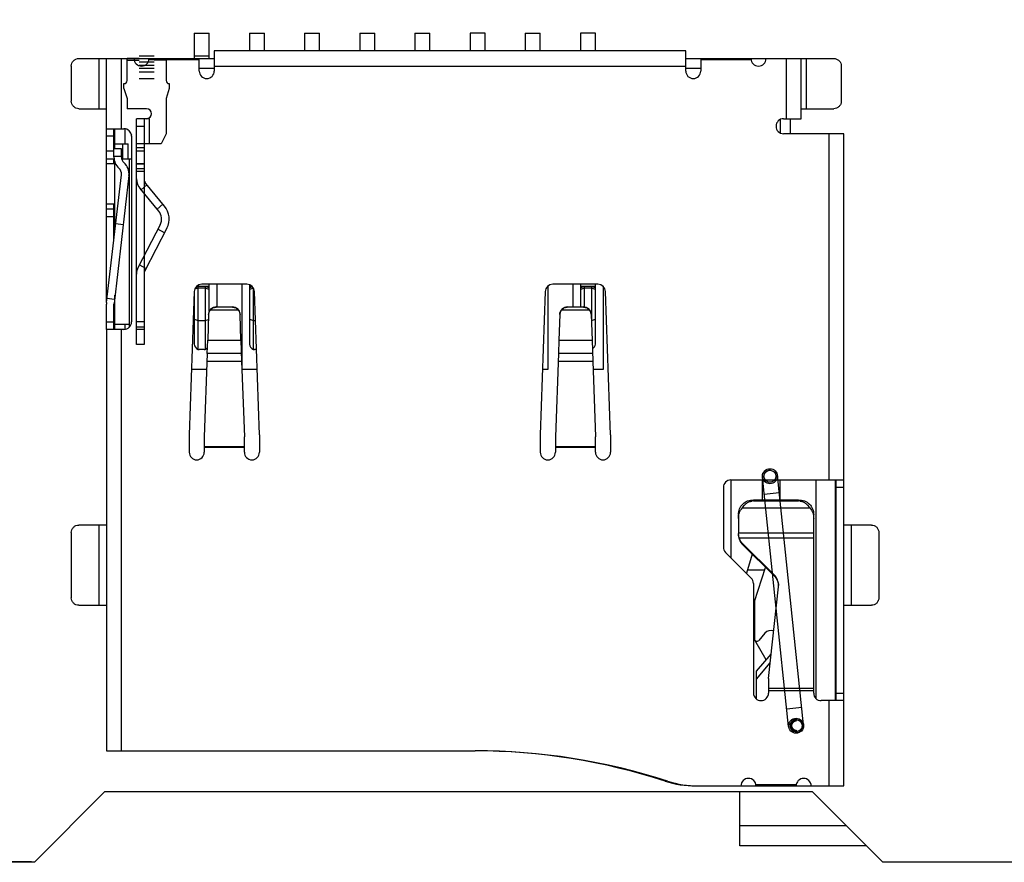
# Model space of a CAD drawing. Header units: inches. Extents: x -100 to 126, y -58 to 58.
# Tile 7 of 118: x 61 to 81, y -58 to -41. Entities that reach past the tile are written whole.
import ezdxf

# ---------------------------------------------------------------- set-up
doc = ezdxf.new("R2010")
doc.units = ezdxf.units.IN
doc.header["$LTSCALE"] = 1.21
doc.header["$MEASUREMENT"] = 0
doc.header["$PDMODE"] = 3
doc.header["$PDSIZE"] = 0.3125
doc.layers.get('0').update_dxf_attribs({"linetype": 'CONTINUOUS'})
doc.layers.get('Defpoints').update_dxf_attribs({"linetype": 'CONTINUOUS'})
doc.layers.add('INTFCLR_828284', color=7, linetype='CONTINUOUS')
doc.styles.get("Standard").update_dxf_attribs({"font": 'txt', "width": 0.8})
doc.dimstyles.get("Standard").update_dxf_attribs({"dimtxt": 0.15625, "dimasz": 0.1875, "dimexe": 0.125, "dimexo": 0.0625, "dimgap": 0.09, "dimtad": 0, "dimtih": 1, "dimtoh": 1, "dimzin": 4, "dimdsep": 46, "dimtxsty": 'STANDARD', "dimblk": '_FILLED', "dimblk1": '_FILLED', "dimblk2": '_FILLED', "dimcen": 0.09, "dimazin": 1, "dimtp": 0.01, "dimtm": 0.01, "dimtfac": 1, "dimtofl": 0, "dimtmove": 0, "dimatfit": 3, "dimldrblk": '_FILLED', "dimfxl": 1, "dimtolj": 1, "dimtzin": 4, "dimarcsym": 0})

# ---------------------------------------------------------------- blocks, each defined once
blk = doc.blocks.new('_FILLED')
at = {"color": 0, "linetype": 'ByBlock'}
blk.add_solid([(0, 0), (-1, 0.167), (-1, -0.167)], dxfattribs=at)
blk = doc.blocks.new('*D16')
at = {"color": 0, "lineweight": -2}
for p, q in [((76.836, 41.711), (39.619, 41.711)), ((39.744, 40.211), (39.744, -4.883)), ((39.744, -56.289), (39.744, -11.196)), ((61.686, -57.789), (39.619, -57.789))]:
    blk.add_line(p, q, dxfattribs=at)
at = {"layer": 'Defpoints', "color": 0}
for p in [(76.899, 41.711), (39.744, -57.789), (61.749, -57.789)]:
    blk.add_point(p, dxfattribs=at)
at = {"color": 0, "lineweight": -2, "xscale": 1.5, "yscale": 1.5, "zscale": 1.5}
for p, rotation in [((39.744, 41.711), 90), ((39.744, -57.789), 270)]:
    blk.add_blockref('_FILLED', p, dxfattribs=dict(at, rotation=rotation))
at = {"color": 0, "insert": (39.744, -8.039), "char_height": 2, "attachment_point": 5, "rotation": 90}
blk.add_mtext('\\A1;99.50', dxfattribs=at)

msp = doc.modelspace()

# ---------------------------------------------------------------- linework, layer by layer
at = {"color": 7, "linetype": 'Continuous'}
for p, q in [((64.928, -41.273), (65.228, -41.273)), ((64.928, -41.273), (64.928, -41.776)), ((65.228, -41.776), (65.228, -41.273)), ((66.028, -41.273), (66.328, -41.273)), ((66.028, -41.273), (66.028, -41.626)), ((66.328, -41.626), (66.328, -41.273)), ((67.128, -41.273), (67.428, -41.273)), ((67.128, -41.273), (67.128, -41.626)), ((67.428, -41.626), (67.428, -41.273)), ((68.228, -41.273), (68.528, -41.273)), ((68.228, -41.273), (68.228, -41.626)), ((68.528, -41.626), (68.528, -41.273)), ((69.328, -41.273), (69.628, -41.273)), ((69.328, -41.273), (69.328, -41.626)), ((69.628, -41.626), (69.628, -41.273)), ((70.728, -41.273), (70.428, -41.273)), ((70.428, -41.273), (70.428, -41.626)), ((70.728, -41.626), (70.728, -41.273)), ((71.528, -41.273), (71.828, -41.273)), ((71.528, -41.273), (71.528, -41.626)), ((71.828, -41.626), (71.828, -41.273)), ((72.928, -41.273), (72.628, -41.273)), ((72.628, -41.273), (72.628, -41.626)), ((72.928, -41.626), (72.928, -41.273)), ((62.628, -41.776), (65.328, -41.776)), ((63.031, -42.776), (63.031, -41.776)), ((63.178, -46.641), (63.178, -41.776)), ((63.478, -43.176), (63.478, -41.776)), ((65.028, -41.801), (64.026, -41.801)), ((64.928, -41.721), (65.228, -41.721)), ((65.028, -42.026), (65.028, -41.776)), ((74.728, -41.626), (65.328, -41.626)), ((65.328, -41.626), (65.328, -42.026)), ((74.728, -42.026), (74.728, -41.626)), ((74.728, -41.776), (77.678, -41.776)), ((75.028, -41.776), (75.028, -42.026)), ((76.03, -41.801), (75.028, -41.801)), ((76.728, -41.776), (76.728, -42.976)), ((77.028, -42.976), (77.028, -41.776)), ((77.127, -41.776), (77.127, -42.776)), ((62.478, -41.926), (62.478, -42.626)), ((65.328, -41.976), (65.028, -41.976)), ((65.328, -41.926), (74.728, -41.926)), ((75.028, -41.976), (74.728, -41.976)), ((77.828, -41.926), (77.828, -42.626)), ((62.628, -42.776), (63.166, -42.776)), ((77.028, -42.776), (77.678, -42.776)), ((76.678, -42.976), (77.028, -42.976)), ((76.808, -42.976), (76.808, -43.276)), ((63.178, -43.176), (63.528, -43.176)), ((63.328, -43.74), (63.328, -43.176)), ((63.348, -43.576), (63.348, -43.176)), ((63.548, -43.177), (63.548, -43.476)), ((76.608, -42.996), (76.608, -43.256)), ((63.328, -43.326), (63.178, -43.326)), ((63.645, -43.233), (63.675, -43.302)), ((63.678, -43.326), (63.678, -47.026)), ((77.878, -43.276), (76.678, -43.276)), ((77.578, -43.276), (77.578, -50.176)), ((77.878, -50.176), (77.878, -43.276)), ((63.478, -43.576), (63.328, -43.576)), ((63.348, -43.476), (63.608, -43.476)), ((63.478, -43.74), (63.478, -43.576)), ((63.508, -43.776), (63.508, -43.476)), ((63.608, -43.776), (63.608, -43.476)), ((63.328, -43.626), (63.178, -43.626)), ((63.328, -43.726), (63.478, -43.726)), ((63.178, -43.776), (63.328, -43.776)), ((63.348, -43.876), (63.178, -43.876)), ((63.328, -43.876), (63.328, -43.776)), ((63.348, -45.2), (63.348, -43.842)), ((63.508, -43.776), (63.678, -43.776)), ((63.628, -43.776), (63.628, -47.135)), ((63.18, -46.641), (63.477, -44.093)), ((63.626, -44.11), (63.329, -46.658)), ((63.178, -44.676), (63.348, -44.676)), ((63.328, -45.371), (63.328, -44.676)), ((63.328, -44.776), (63.178, -44.776)), ((63.178, -44.926), (63.328, -44.926)), ((63.512, -45.09), (63.363, -45.072)), ((65.008, -46.32), (64.958, -46.336)), ((65.228, -46.32), (64.974, -46.32)), ((65.008, -47.574), (65.008, -46.32)), ((65.978, -46.276), (65.078, -46.276)), ((65.228, -46.345), (65.148, -46.32)), ((65.148, -46.32), (65.148, -47.574)), ((65.228, -46.818), (65.228, -46.276)), ((65.378, -46.276), (65.378, -46.726)), ((65.878, -46.276), (65.878, -47.919)), ((66.028, -46.285), (66.028, -47.473)), ((66.082, -46.32), (66.028, -46.32)), ((66.089, -46.326), (66.028, -46.345)), ((71.978, -46.316), (71.978, -47.976)), ((72.978, -46.276), (72.078, -46.276)), ((72.478, -46.276), (72.478, -46.726)), ((72.628, -46.276), (72.628, -46.726)), ((72.928, -46.32), (72.628, -46.32)), ((72.708, -46.32), (72.628, -46.346)), ((72.708, -46.726), (72.708, -46.32)), ((72.928, -46.346), (72.848, -46.32)), ((72.848, -46.32), (72.848, -46.996)), ((72.928, -47.473), (72.928, -46.276)), ((73.078, -46.316), (73.078, -47.976)), ((63.348, -47.176), (63.348, -46.495)), ((64.928, -46.42), (64.828, -49.276)), ((64.928, -46.42), (64.928, -47.473)), ((65.008, -46.354), (64.936, -46.377)), ((65.148, -46.354), (65.008, -46.354)), ((65.228, -46.38), (65.148, -46.354)), ((66.108, -46.354), (66.028, -46.38)), ((66.108, -47.574), (66.108, -46.354)), ((66.228, -49.276), (66.128, -46.42)), ((71.928, -46.42), (71.828, -49.276)), ((72.708, -46.354), (72.628, -46.38)), ((72.848, -46.354), (72.708, -46.354)), ((72.928, -46.38), (72.848, -46.354)), ((73.228, -49.276), (73.128, -46.42)), ((63.178, -47.167), (63.178, -46.676)), ((63.338, -46.58), (63.189, -46.562)), ((63.328, -47.167), (63.328, -46.676)), ((65.215, -46.881), (65.197, -47.392)), ((65.253, -46.786), (65.803, -46.786)), ((65.365, -46.733), (65.366, -46.726)), ((65.691, -46.733), (65.365, -46.733)), ((65.366, -46.726), (65.691, -46.726)), ((65.691, -46.726), (65.691, -46.733)), ((65.859, -47.392), (65.841, -46.881)), ((72.215, -46.881), (72.197, -47.392)), ((72.254, -46.787), (72.803, -46.787)), ((72.366, -46.726), (72.691, -46.726)), ((72.366, -46.733), (72.366, -46.726)), ((72.691, -46.733), (72.366, -46.733)), ((72.691, -46.726), (72.691, -46.733)), ((72.841, -46.881), (72.859, -47.393)), ((63.178, -47.026), (63.328, -47.026)), ((63.628, -47.076), (63.348, -47.076)), ((63.548, -47.076), (63.548, -47.174)), ((64.928, -46.97), (65.008, -46.996)), ((65.008, -46.996), (65.148, -46.996)), ((65.148, -46.996), (65.212, -46.976)), ((66.028, -46.97), (66.108, -46.996)), ((66.108, -46.996), (66.148, -46.996)), ((72.848, -46.996), (72.928, -46.97)), ((63.182, -47.176), (63.178, -47.167)), ((63.178, -47.176), (63.178, -55.576)), ((63.528, -47.176), (63.182, -47.176)), ((63.478, -55.576), (63.478, -47.176)), ((65.188, -47.659), (65.197, -47.392)), ((65.197, -47.392), (65.859, -47.392)), ((65.859, -47.392), (65.874, -47.808)), ((72.197, -47.392), (72.188, -47.659)), ((72.197, -47.392), (72.859, -47.393)), ((72.859, -47.393), (72.874, -47.808)), ((65.128, -47.576), (65.028, -47.576)), ((65.188, -47.659), (65.128, -49.318)), ((65.869, -47.659), (65.188, -47.659)), ((66.169, -47.576), (66.128, -47.576)), ((72.188, -47.659), (72.128, -49.319)), ((72.869, -47.659), (72.188, -47.659)), ((65.182, -47.808), (65.874, -47.808)), ((65.874, -47.808), (65.928, -49.318)), ((72.182, -47.808), (72.874, -47.808)), ((72.874, -47.808), (72.928, -49.319)), ((65.176, -47.976), (64.874, -47.976)), ((66.183, -47.976), (65.878, -47.976)), ((71.978, -47.976), (71.874, -47.976)), ((73.078, -47.976), (72.88, -47.976)), ((64.828, -49.276), (64.828, -49.626)), ((65.128, -49.318), (65.128, -49.626)), ((65.928, -49.626), (65.928, -49.318)), ((66.228, -49.276), (66.228, -49.626)), ((71.828, -49.276), (71.828, -49.626)), ((72.128, -49.319), (72.128, -49.626)), ((72.928, -49.626), (72.928, -49.319)), ((73.228, -49.276), (73.228, -49.626)), ((65.928, -49.518), (65.128, -49.518)), ((65.128, -49.526), (65.928, -49.526)), ((72.928, -49.519), (72.128, -49.519)), ((72.128, -49.526), (72.928, -49.526)), ((75.628, -50.176), (77.874, -50.176)), ((75.628, -50.176), (75.628, -51.726)), ((76.248, -50.176), (76.248, -50.576)), ((76.608, -50.576), (76.608, -50.176)), ((77.328, -54.535), (77.328, -50.176)), ((77.708, -50.176), (77.708, -54.576)), ((77.728, -54.567), (77.728, -50.184)), ((77.874, -50.176), (77.878, -50.184)), ((77.878, -54.567), (77.878, -50.184)), ((75.478, -50.326), (75.478, -51.514)), ((77.878, -50.326), (77.728, -50.326)), ((76.078, -50.576), (76.978, -50.576)), ((76.078, -50.595), (76.078, -50.576)), ((76.078, -50.595), (76.978, -50.595)), ((76.978, -50.576), (76.978, -50.595)), ((75.856, -50.736), (77.201, -50.736)), ((75.778, -50.869), (75.778, -51.243)), ((77.278, -54.426), (77.278, -50.869)), ((62.478, -51.226), (62.478, -52.526)), ((63.166, -51.076), (62.628, -51.076)), ((63.031, -52.676), (63.031, -51.076)), ((78.428, -51.076), (77.891, -51.076)), ((78.026, -51.076), (78.026, -52.676)), ((78.578, -51.226), (78.578, -52.526)), ((77.278, -51.238), (75.778, -51.238)), ((75.781, -51.306), (75.792, -51.353)), ((75.792, -51.331), (77.278, -51.331)), ((75.522, -51.62), (76.034, -52.132)), ((76.49, -52.069), (75.866, -51.451)), ((75.866, -51.473), (75.866, -51.451)), ((76.49, -52.091), (75.866, -51.473)), ((76.049, -51.654), (75.937, -52.035)), ((76.302, -51.976), (75.954, -51.976)), ((76.098, -52.602), (76.319, -51.922)), ((76.49, -52.069), (76.49, -52.091)), ((76.078, -52.238), (76.078, -54.426)), ((76.378, -54.134), (76.576, -52.31)), ((76.098, -52.602), (76.098, -53.343)), ((62.628, -52.676), (63.166, -52.676)), ((77.891, -52.676), (78.428, -52.676)), ((76.078, -53.176), (76.098, -53.176)), ((76.332, -53.761), (76.105, -53.368)), ((76.306, -53.233), (76.186, -53.375)), ((76.138, -53.992), (76.428, -53.647)), ((76.138, -54.148), (76.412, -53.822)), ((77.728, -53.876), (77.708, -53.876)), ((76.138, -54.545), (76.138, -53.992)), ((76.378, -54.134), (76.378, -54.426)), ((77.278, -54.332), (76.378, -54.332)), ((76.378, -54.376), (77.278, -54.376)), ((77.728, -54.426), (77.878, -54.426)), ((77.878, -54.567), (77.874, -54.576)), ((77.874, -54.576), (77.428, -54.576)), ((77.578, -54.576), (77.578, -56.276)), ((77.878, -56.276), (77.878, -54.576)), ((76.928, -54.986), (76.928, -54.956)), ((76.928, -55.166), (76.928, -55.196)), ((63.178, -55.576), (70.528, -55.576)), ((74.319, -56.167), (74.315, -56.179)), ((74.979, -56.276), (77.878, -56.276)), ((76.125, -56.246), (76.931, -56.246)), ((63.149, -56.389), (61.749, -57.789)), ((63.149, -56.389), (77.249, -56.389)), ((75.808, -57.471), (75.808, -56.389)), ((78.649, -57.789), (77.249, -56.389)), ((77.931, -57.071), (75.808, -57.071)), ((78.331, -57.471), (75.808, -57.471)), ((58.199, -57.799), (61.749, -57.789)), ((78.649, -57.789), (114.199, -57.789))]:
    msp.add_line(p, q, dxfattribs=at)
for centre, radius, start, end in [((63.878, -41.776), 0.15, 179.9991, 359.9991), ((76.178, -41.776), 0.15, 179.9991, 359.9991), ((65.178, -42.026), 0.15, 179.9991, 359.9991), ((74.878, -42.026), 0.15, 179.9991, 359.9991), ((76.678, -43.126), 0.15, 89.9991, 269.9991), ((63.528, -43.326), 0.15, 359.9991, 89.9991), ((63.628, -43.74), 0.3, 179.9991, 228.1888), ((63.628, -43.74), 0.15, 179.9991, 228.1888), ((63.328, -44.076), 0.15, 353.3509, 48.1888), ((63.328, -44.076), 0.3, 353.3509, 48.1888), ((65.078, -46.426), 0.15, 89.9991, 177.9932), ((65.978, -46.426), 0.15, 2.005, 89.9991), ((72.078, -46.426), 0.15, 89.9991, 177.9932), ((72.978, -46.426), 0.15, 2.005, 89.9991), ((63.478, -46.676), 0.3, 173.3509, 179.9991), ((63.478, -46.676), 0.15, 173.3509, 179.9991), ((63.528, -47.026), 0.15, 269.9991, 359.9991), ((65.028, -47.446), 0.129, 261.1185, 270.0109), ((65.128, -47.446), 0.129, 269.9873, 278.8797), ((66.128, -47.446), 0.129, 261.1185, 270.0109), ((64.978, -49.626), 0.15, 179.9991, 359.9991), ((66.078, -49.626), 0.15, 179.9991, 359.9991), ((71.978, -49.626), 0.15, 179.9991, 359.9991), ((73.078, -49.626), 0.15, 179.9991, 359.9991), ((75.628, -50.326), 0.15, 89.9991, 179.9991), ((76.078, -50.808), 0.213, 90.019, 98.5967), ((76.978, -50.808), 0.213, 81.3945, 89.9791), ((76.045, -51.266), 0.267, 179.9884, 188.5775), ((75.628, -51.514), 0.15, 179.9991, 224.9991), ((75.928, -52.238), 0.15, 359.9991, 44.9991), ((76.287, -52.279), 0.291, 353.7982, 357.2027), ((76.284, -52.279), 0.294, 357.2009, 359.9305), ((76.428, -53.336), 0.16, 70.5044, 139.9991), ((76.148, -53.343), 0.05, 179.9991, 319.9991), ((76.228, -54.426), 0.15, 179.9991, 359.9991), ((77.428, -54.426), 0.15, 179.9991, 269.9991), ((76.928, -55.076), 0.12, 89.9991, 269.9991), ((76.928, -55.076), 0.0988, 89.9991, 269.9991), ((70.528, -68.076), 12.5, 72.1233, 89.9991), ((70.478, -68.076), 12.5, 72.1233, 89.7701), ((75.978, -56.276), 0.15, 359.9991, 179.9991), ((77.078, -56.276), 0.15, 359.9991, 179.9991), ((74.929, -54.276), 2, 252.1233, 269.9991), ((74.979, -54.276), 2, 252.1233, 269.9991)]:
    msp.add_arc(centre, radius, start, end, dxfattribs=at)
at = {"color": 6, "linetype": 'Continuous'}
msp.add_arc((76.928, -55.076), 0.09, 89.9991, 269.9991, dxfattribs=at)
at = {"color": 7, "linetype": 'Continuous'}
for centre, major_axis, ratio, start_param, end_param in [((65.366, -46.875), (0.15, 0), 0.997272, 1.570796, 3.106064), ((65.691, -46.875), (0.15, 0), 0.997272, 0.035529, 1.570796), ((72.366, -46.875), (0.15, 0), 0.997272, 1.570796, 3.106041), ((72.691, -46.875), (0.15, 0), 0.997272, 0.035551, 1.570796), ((65.028, -47.505), (0.0928, -0.0584), 0.638918, -2.759537, -1.390099), ((66.128, -47.505), (0.0928, -0.0584), 0.638918, -2.759537, -1.390099), ((72.828, -47.505), (0.0928, 0.0584), 0.638918, -1.566603, -0.382055), ((65.128, -47.505), (0.0928, 0.0584), 0.638918, -1.751494, -1.261791)]:
    msp.add_ellipse(centre, major_axis=major_axis, ratio=ratio, start_param=start_param, end_param=end_param, dxfattribs=at)
for points, knots in [([(62.478, -41.926), (62.478, -41.906), (62.486, -41.867), (62.52, -41.817), (62.569, -41.783), (62.609, -41.776), (62.628, -41.776)], [0, 0, 0, 0, 0.250054, 0.500025, 0.749981, 1, 1, 1, 1]), ([(77.678, -41.776), (77.698, -41.776), (77.737, -41.784), (77.787, -41.817), (77.821, -41.867), (77.828, -41.906), (77.828, -41.926)], [0, 0, 0, 0, 0.250019, 0.499975, 0.749946, 1, 1, 1, 1]), ([(62.628, -42.776), (62.609, -42.776), (62.569, -42.768), (62.52, -42.734), (62.486, -42.684), (62.478, -42.645), (62.478, -42.626)], [0, 0, 0, 0, 0.250019, 0.499975, 0.749946, 1, 1, 1, 1]), ([(77.828, -42.626), (77.828, -42.645), (77.821, -42.685), (77.787, -42.735), (77.737, -42.768), (77.698, -42.776), (77.678, -42.776)], [0, 0, 0, 0, 0.250054, 0.500025, 0.749981, 1, 1, 1, 1]), ([(65.215, -46.881), (65.216, -46.864), (65.223, -46.829), (65.242, -46.799), (65.253, -46.786)], [0, 0, 0, 0, 0.499842, 1, 1, 1, 1]), ([(65.253, -46.786), (65.266, -46.771), (65.3, -46.743), (65.343, -46.733), (65.365, -46.733)], [0, 0, 0, 0, 0.475103, 1, 1, 1, 1]), ([(65.691, -46.733), (65.713, -46.733), (65.756, -46.743), (65.79, -46.771), (65.803, -46.786)], [0, 0, 0, 0, 0.524897, 1, 1, 1, 1]), ([(65.803, -46.786), (65.815, -46.799), (65.833, -46.829), (65.841, -46.864), (65.841, -46.881)], [0, 0, 0, 0, 0.500158, 1, 1, 1, 1]), ([(72.215, -46.881), (72.216, -46.864), (72.223, -46.829), (72.242, -46.799), (72.254, -46.787)], [0, 0, 0, 0, 0.499839, 1, 1, 1, 1]), ([(72.254, -46.787), (72.266, -46.771), (72.3, -46.744), (72.343, -46.733), (72.366, -46.733)], [0, 0, 0, 0, 0.475103, 1, 1, 1, 1]), ([(72.691, -46.733), (72.713, -46.733), (72.756, -46.744), (72.79, -46.771), (72.803, -46.787)], [0, 0, 0, 0, 0.524897, 1, 1, 1, 1]), ([(72.803, -46.787), (72.814, -46.799), (72.833, -46.829), (72.84, -46.864), (72.841, -46.881)], [0, 0, 0, 0, 0.500158, 1, 1, 1, 1]), ([(63.337, -47.176), (63.335, -47.176), (63.329, -47.174), (63.328, -47.169), (63.328, -47.167)], [0, 0, 0, 0, 0.500428, 1, 1, 1, 1]), ([(77.72, -50.176), (77.722, -50.176), (77.727, -50.177), (77.728, -50.182), (77.728, -50.184)], [0, 0, 0, 0, 0.500017, 1, 1, 1, 1]), ([(75.778, -50.869), (75.778, -50.83), (75.792, -50.752), (75.858, -50.652), (75.96, -50.589), (76.039, -50.576), (76.078, -50.576)], [0, 0, 0, 0, 0.251416, 0.497999, 0.746291, 1, 1, 1, 1]), ([(75.856, -50.736), (75.877, -50.702), (75.917, -50.655), (75.986, -50.613), (76.026, -50.601), (76.046, -50.597)], [0, 0, 0, 0, 0.492013, 0.744229, 1, 1, 1, 1]), ([(76.978, -50.576), (77.018, -50.576), (77.096, -50.589), (77.198, -50.652), (77.265, -50.752), (77.278, -50.83), (77.278, -50.869)], [0, 0, 0, 0, 0.253716, 0.502011, 0.748594, 1, 1, 1, 1]), ([(77.01, -50.598), (77.03, -50.601), (77.07, -50.613), (77.139, -50.655), (77.179, -50.702), (77.201, -50.736)], [0, 0, 0, 0, 0.25577, 0.507986, 1, 1, 1, 1]), ([(75.778, -50.945), (75.778, -50.906), (75.79, -50.83), (75.83, -50.763), (75.856, -50.736)], [0, 0, 0, 0, 0.505007, 1, 1, 1, 1]), ([(77.201, -50.736), (77.226, -50.763), (77.266, -50.83), (77.278, -50.907), (77.278, -50.945)], [0, 0, 0, 0, 0.494993, 1, 1, 1, 1]), ([(62.478, -51.226), (62.478, -51.206), (62.486, -51.167), (62.519, -51.117), (62.569, -51.083), (62.609, -51.076), (62.628, -51.076)], [0, 0, 0, 0, 0.250054, 0.500025, 0.749981, 1, 1, 1, 1]), ([(63.178, -51.063), (63.178, -51.066), (63.177, -51.074), (63.169, -51.076), (63.166, -51.076)], [0, 0, 0, 0, 0.500015, 1, 1, 1, 1]), ([(77.891, -51.076), (77.887, -51.076), (77.88, -51.074), (77.878, -51.067), (77.878, -51.063)], [0, 0, 0, 0, 0.499983, 1, 1, 1, 1]), ([(78.428, -51.076), (78.448, -51.076), (78.487, -51.084), (78.537, -51.117), (78.57, -51.167), (78.578, -51.206), (78.578, -51.226)], [0, 0, 0, 0, 0.250019, 0.499975, 0.749946, 1, 1, 1, 1]), ([(75.792, -51.331), (75.79, -51.323), (75.782, -51.295), (75.778, -51.265), (75.778, -51.243)], [0, 0, 0, 0, 0.258554, 1, 1, 1, 1]), ([(75.866, -51.451), (75.849, -51.434), (75.819, -51.397), (75.799, -51.353), (75.792, -51.331)], [0, 0, 0, 0, 0.500577, 1, 1, 1, 1]), ([(75.792, -51.353), (75.799, -51.375), (75.819, -51.419), (75.849, -51.456), (75.866, -51.473)], [0, 0, 0, 0, 0.499423, 1, 1, 1, 1]), ([(76.578, -52.279), (76.578, -52.24), (76.563, -52.162), (76.518, -52.096), (76.49, -52.069)], [0, 0, 0, 0, 0.499345, 1, 1, 1, 1]), ([(76.49, -52.091), (76.515, -52.115), (76.557, -52.174), (76.575, -52.244), (76.577, -52.279)], [0, 0, 0, 0, 0.500665, 1, 1, 1, 1]), ([(62.628, -52.676), (62.609, -52.676), (62.569, -52.668), (62.519, -52.634), (62.486, -52.584), (62.478, -52.545), (62.478, -52.526)], [0, 0, 0, 0, 0.250019, 0.499975, 0.749946, 1, 1, 1, 1]), ([(78.578, -52.526), (78.578, -52.545), (78.57, -52.585), (78.537, -52.635), (78.487, -52.668), (78.448, -52.676), (78.428, -52.676)], [0, 0, 0, 0, 0.250054, 0.500025, 0.749981, 1, 1, 1, 1]), ([(63.166, -52.676), (63.169, -52.676), (63.177, -52.677), (63.178, -52.685), (63.178, -52.688)], [0, 0, 0, 0, 0.499769, 1, 1, 1, 1]), ([(77.878, -52.688), (77.878, -52.685), (77.88, -52.677), (77.887, -52.676), (77.891, -52.676)], [0, 0, 0, 0, 0.500232, 1, 1, 1, 1]), ([(77.728, -54.567), (77.728, -54.569), (77.727, -54.575), (77.722, -54.576), (77.72, -54.576)], [0, 0, 0, 0, 0.499982, 1, 1, 1, 1])]:
    msp.add_open_spline(points, degree=3, knots=knots, dxfattribs=at)
at = {"layer": 'INTFCLR_828284', "color": 6, "linetype": 'Continuous'}
for p, q in [((63.828, -41.776), (63.588, -41.776)), ((63.588, -42.216), (63.588, -41.776)), ((63.588, -41.806), (63.828, -41.806)), ((63.828, -41.721), (64.128, -41.721)), ((63.828, -41.723), (64.128, -41.723)), ((64.128, -41.776), (64.368, -41.776)), ((64.368, -41.806), (64.128, -41.806)), ((64.368, -41.776), (64.368, -42.216)), ((64.128, -41.848), (63.828, -41.848)), ((64.128, -41.916), (63.828, -41.916)), ((64.128, -41.978), (63.828, -41.978)), ((64.128, -42.046), (63.828, -42.046)), ((63.828, -42.176), (64.128, -42.176)), ((63.528, -42.376), (63.528, -42.276)), ((63.528, -42.376), (63.588, -42.576)), ((64.428, -42.376), (64.368, -42.576)), ((64.428, -42.276), (64.428, -42.376)), ((63.588, -42.576), (63.588, -42.776)), ((64.368, -42.576), (64.368, -43.276)), ((63.978, -42.776), (63.588, -42.776)), ((63.928, -42.976), (63.778, -42.976)), ((64.028, -42.976), (63.778, -42.976)), ((63.778, -47.476), (63.778, -42.976)), ((63.928, -42.976), (63.928, -47.476)), ((64.028, -42.976), (63.991, -42.975)), ((64.028, -42.976), (64.028, -43.476)), ((63.778, -43.126), (63.928, -43.126)), ((64.368, -43.276), (64.268, -43.476)), ((63.928, -43.476), (63.778, -43.476)), ((64.028, -43.476), (63.778, -43.476)), ((63.778, -43.551), (63.928, -43.551)), ((64.268, -43.476), (64.028, -43.476)), ((63.778, -43.619), (63.928, -43.619)), ((63.928, -43.876), (63.778, -43.876)), ((63.928, -43.885), (63.778, -43.885)), ((63.778, -43.966), (63.928, -43.966)), ((63.928, -44.026), (63.778, -44.026)), ((63.984, -44.297), (63.869, -44.393)), ((64.336, -44.72), (63.963, -44.271)), ((64.22, -44.816), (63.848, -44.367)), ((64.189, -44.777), (64.304, -44.681)), ((64.25, -45.09), (63.812, -45.938)), ((64.384, -45.159), (63.945, -46.007)), ((64.338, -45.248), (64.204, -45.179)), ((63.837, -45.89), (63.97, -45.959)), ((63.928, -47.026), (63.778, -47.026)), ((63.778, -47.126), (63.928, -47.126)), ((63.928, -47.176), (63.778, -47.176)), ((63.928, -47.476), (63.778, -47.476)), ((76.779, -55.091), (76.256, -50.119)), ((77.077, -55.06), (76.555, -50.087)), ((76.591, -50.436), (76.293, -50.467)), ((77.041, -54.712), (76.742, -54.743))]:
    msp.add_line(p, q, dxfattribs=at)
at = {"layer": 'INTFCLR_828284', "color": 7, "linetype": 'Continuous'}
for p, q in [((63.993, -42.975), (64.028, -42.976)), ((63.993, -42.975), (64.028, -42.976)), ((76.386, -49.985), (76.393, -49.984)), ((76.425, -50.221), (76.418, -50.222)), ((76.928, -54.935), (76.928, -54.956)), ((76.928, -55.196), (76.928, -55.217))]:
    msp.add_line(p, q, dxfattribs=at)
at = {"layer": 'INTFCLR_828284', "color": 6, "linetype": 'Continuous'}
for centre in [(76.406, -50.103), (76.928, -55.076)]:
    msp.add_circle(centre, 0.15, dxfattribs=at)
at = {"layer": 'INTFCLR_828284', "color": 7, "linetype": 'Continuous'}
msp.add_circle((76.406, -50.103), 0.12, dxfattribs=at)
at = {"layer": 'INTFCLR_828284', "color": 6, "linetype": 'Continuous'}
for centre, radius, start, end in [((63.528, -42.216), 0.06, 269.9991, 359.9991), ((64.428, -42.216), 0.06, 179.9991, 269.9991), ((63.978, -42.876), 0.1, 270.1499, 90.0189), ((64.078, -44.176), 0.3, 179.9991, 219.7498), ((64.078, -44.176), 0.15, 179.9991, 219.7498), ((64.028, -44.976), 0.4, 332.6358, 39.7498), ((64.028, -44.976), 0.25, 332.6358, 39.7498), ((64.078, -46.076), 0.3, 152.6358, 179.9991), ((64.078, -46.076), 0.15, 152.6358, 179.9991)]:
    msp.add_arc(centre, radius, start, end, dxfattribs=at)
at = {"layer": 'INTFCLR_828284', "color": 7, "linetype": 'Continuous'}
for centre, radius, start, end in [((76.928, -55.076), 0.12, 89.9991, 275.9999), ((76.928, -55.075), 0.119, 95.887, 100.3644), ((76.928, -55.076), 0.141, 269.9991, 89.9991), ((76.928, -55.076), 0.119, 275.887, 280.3644)]:
    msp.add_arc(centre, radius, start, end, dxfattribs=at)
for points, knots in [([(76.286, -50.103), (76.286, -50.089), (76.291, -50.061), (76.312, -50.024), (76.345, -49.996), (76.372, -49.987), (76.386, -49.985)], [0, 0, 0, 0, 0.253834, 0.502013, 0.749179, 1, 1, 1, 1]), ([(76.393, -49.984), (76.406, -49.983), (76.434, -49.984), (76.471, -50), (76.501, -50.027), (76.521, -50.063), (76.525, -50.09), (76.526, -50.103)], [0, 0, 0, 0, 0.201288, 0.400588, 0.597796, 0.797564, 1, 1, 1, 1]), ([(76.418, -50.222), (76.405, -50.224), (76.377, -50.222), (76.34, -50.206), (76.31, -50.179), (76.29, -50.144), (76.286, -50.117), (76.286, -50.103)], [0, 0, 0, 0, 0.201288, 0.400588, 0.597796, 0.797564, 1, 1, 1, 1]), ([(76.526, -50.103), (76.525, -50.117), (76.521, -50.146), (76.499, -50.182), (76.466, -50.21), (76.439, -50.219), (76.425, -50.221)], [0, 0, 0, 0, 0.253834, 0.502013, 0.749179, 1, 1, 1, 1]), ([(76.928, -55.196), (76.913, -55.196), (76.883, -55.19), (76.845, -55.166), (76.818, -55.13), (76.806, -55.087), (76.81, -55.043), (76.83, -55.003), (76.863, -54.972), (76.892, -54.961), (76.906, -54.958)], [0, 0, 0, 0, 0.126862, 0.252788, 0.376603, 0.499296, 0.622077, 0.74605, 0.872295, 1, 1, 1, 1]), ([(76.928, -54.956), (76.943, -54.956), (76.973, -54.961), (77.011, -54.986), (77.038, -55.022), (77.05, -55.064), (77.046, -55.109), (77.027, -55.149), (76.993, -55.18), (76.965, -55.191), (76.95, -55.194)], [0, 0, 0, 0, 0.126862, 0.252788, 0.376603, 0.499296, 0.622077, 0.74605, 0.872295, 1, 1, 1, 1])]:
    msp.add_open_spline(points, degree=3, knots=knots, dxfattribs=at)

# ---------------------------------------------------------------- dimensions: what is measured, and where the dimension line sits
at = {"color": 1}
dim = msp.add_linear_dim(base=(39.744, -57.789), p1=(76.899, 41.711), p2=(61.749, -57.789), angle=90, dimstyle='STANDARD', override={"dimtxt": 2, "dimasz": 1.5, "dimtih": 0, "dimtoh": 0, "dimzin": 0, "dimcen": 0.198, "dimadec": 0, "dimazin": 0, "dimtp": 0, "dimtm": 0, "dimtdec": 4, "dimtzin": 0}, dxfattribs=at)
dim.commit()
dim.dimension.update_dxf_attribs({"geometry": '*D16', "text_midpoint": (39.744, -8.039)})

doc.saveas('drawing.dxf')
